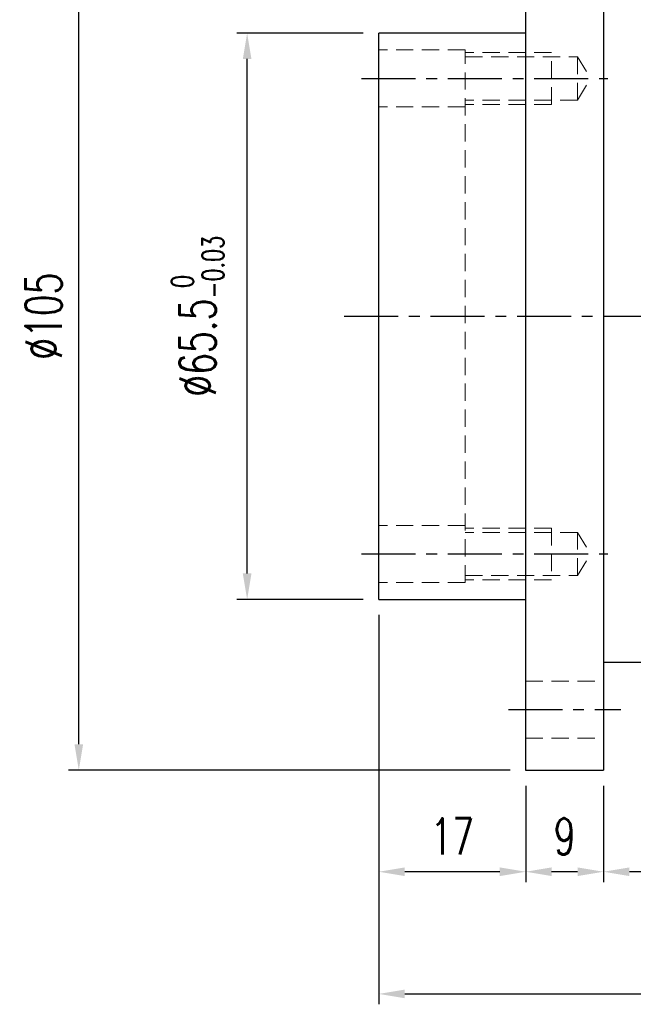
# Model space of a CAD drawing. Header units: millimetres. Extents: x -76 to 217, y -80 to 94.
# Tile 2 of 57: x 72 to 143, y -80 to 34. Entities that reach past the tile are written whole.
import ezdxf

# ---------------------------------------------------------------- set-up
doc = ezdxf.new("R2010")
doc.units = ezdxf.units.MM
doc.linetypes.add('CENTER', pattern=[2, 1.25, -0.25, 0.25, -0.25])
doc.linetypes.add('DASHED', pattern=[0.75, 0.5, -0.25])
for name, color, linetype in [('CL', 1, 'CENTER'), ('DIM', 4, 'Continuous'), ('HID', 2, 'DASHED'), ('OUT', 3, 'Continuous')]:
    doc.layers.add(name, color=color, linetype=linetype)
doc.styles.add('DIM-7', font='SIMPLEX.shx', dxfattribs={"width": 0.7, "bigfont": 'chineset.shx'})
doc.dimstyles.new('CNS', dxfattribs={"dimtxt": 3.5, "dimasz": 2.5, "dimexe": 1, "dimexo": 1.5, "dimgap": 0.09, "dimtad": 0, "dimdsep": 46, "dimtxsty": 'DIM-7', "dimcen": 0.09, "dimclrd": 1, "dimclre": 1, "dimclrt": 4, "dimadec": 0, "dimazin": 0, "dimtfac": 1, "dimtix": 1, "dimtmove": 2, "dimatfit": 3, "dimfxl": 1, "dimtvp": 0.971429, "dimtolj": 1, "dimarcsym": 0})

# ---------------------------------------------------------------- blocks, each defined once
blk = doc.blocks.new('*D3')
at = {"layer": 'DEFPOINTS', "color": 0}
for p in [(98.5, 32.75), (113.73, 32.75), (113.73, -32.75)]:
    blk.add_point(p, dxfattribs=at)
at = {"layer": 'DIM', "color": 7, "lineweight": -2}
for p, q in [((111.93, 32.75), (97.3, 32.75)), ((98.5, -29.75), (98.5, 29.75)), ((111.93, -32.75), (97.3, -32.75))]:
    blk.add_line(p, q, dxfattribs=at)
at = {"layer": 'DIM', "color": 7}
for points in [[(98, 29.75), (99, 29.75), (98.5, 32.75)], [(98, -29.75), (99, -29.75), (98.5, -32.75)]]:
    blk.add_solid(points, dxfattribs=at)
at = {"layer": 'DIM', "color": 7, "insert": (92.78, 0), "char_height": 4.2, "attachment_point": 5, "rotation": 90, "style": 'DIM-7'}
blk.add_mtext('\\A1;%%C65.5{\\H2.520000;\\S 0^ -0.03;}', dxfattribs=at)
blk = doc.blocks.new('*D4')
at = {"layer": 'DEFPOINTS', "color": 0}
for p in [(79.02, 52.5), (130.73, 52.5), (130.73, -52.5)]:
    blk.add_point(p, dxfattribs=at)
at = {"layer": 'DIM', "color": 7, "lineweight": -2}
for p, q in [((128.93, 52.5), (77.82, 52.5)), ((79.02, -49.5), (79.02, 49.5)), ((128.93, -52.5), (77.82, -52.5))]:
    blk.add_line(p, q, dxfattribs=at)
at = {"layer": 'DIM', "color": 7}
for points in [[(78.52, 49.5), (79.52, 49.5), (79.02, 52.5)], [(78.52, -49.5), (79.52, -49.5), (79.02, -52.5)]]:
    blk.add_solid(points, dxfattribs=at)
at = {"layer": 'DIM', "color": 7, "insert": (74.94, 0), "char_height": 4.2, "attachment_point": 5, "rotation": 90, "style": 'DIM-7'}
blk.add_mtext('\\A1;%%C105', dxfattribs=at)
blk = doc.blocks.new('*D5')
at = {"layer": 'DEFPOINTS', "color": 0}
for p in [(113.73, -32.75), (130.73, -52.5), (113.73, -64.25)]:
    blk.add_point(p, dxfattribs=at)
at = {"layer": 'DIM', "color": 7, "lineweight": -2}
for p, q in [((113.73, -34.55), (113.73, -65.45)), ((130.73, -54.3), (130.73, -65.45)), ((127.73, -64.25), (116.73, -64.25))]:
    blk.add_line(p, q, dxfattribs=at)
at = {"layer": 'DIM', "color": 7}
for points in [[(116.73, -63.75), (116.73, -64.75), (113.73, -64.25)], [(127.73, -63.75), (127.73, -64.75), (130.73, -64.25)]]:
    blk.add_solid(points, dxfattribs=at)
at = {"layer": 'DIM', "color": 7, "insert": (122.23, -60.17), "char_height": 4.2, "attachment_point": 5, "style": 'DIM-7'}
blk.add_mtext('\\A1;17', dxfattribs=at)
blk = doc.blocks.new('*D6')
at = {"layer": 'DEFPOINTS', "color": 0}
for p in [(130.73, -52.5), (139.73, -52.5), (130.73, -64.25)]:
    blk.add_point(p, dxfattribs=at)
at = {"layer": 'DIM', "color": 7, "lineweight": -2}
for p, q in [((130.73, -54.3), (130.73, -65.45)), ((139.73, -54.3), (139.73, -65.45)), ((136.73, -64.25), (133.73, -64.25))]:
    blk.add_line(p, q, dxfattribs=at)
at = {"layer": 'DIM', "color": 7}
for points in [[(133.73, -63.75), (133.73, -64.75), (130.73, -64.25)], [(136.73, -63.75), (136.73, -64.75), (139.73, -64.25)]]:
    blk.add_solid(points, dxfattribs=at)
at = {"layer": 'DIM', "color": 7, "insert": (135.23, -60.17), "char_height": 4.2, "attachment_point": 5, "style": 'DIM-7'}
blk.add_mtext('\\A1;9', dxfattribs=at)
blk = doc.blocks.new('*D7')
at = {"layer": 'DEFPOINTS', "color": 0}
for p in [(184.73, -40), (139.73, -52.5), (139.73, -64.25)]:
    blk.add_point(p, dxfattribs=at)
at = {"layer": 'DIM', "color": 7, "lineweight": -2}
for p, q in [((184.73, -41.8), (184.73, -65.45)), ((139.73, -54.3), (139.73, -65.45)), ((181.73, -64.25), (142.73, -64.25))]:
    blk.add_line(p, q, dxfattribs=at)
at = {"layer": 'DIM', "color": 7}
for points in [[(142.73, -63.75), (142.73, -64.75), (139.73, -64.25)], [(181.73, -63.75), (181.73, -64.75), (184.73, -64.25)]]:
    blk.add_solid(points, dxfattribs=at)
at = {"layer": 'DIM', "color": 7, "insert": (162.23, -60.17), "char_height": 4.2, "attachment_point": 5, "style": 'DIM-7'}
blk.add_mtext('\\A1;45', dxfattribs=at)
blk = doc.blocks.new('*D8')
at = {"layer": 'DEFPOINTS', "color": 0}
for p in [(193.73, -24.3), (113.73, -32.75), (193.73, -78.38)]:
    blk.add_point(p, dxfattribs=at)
at = {"layer": 'DIM', "color": 7, "lineweight": -2}
for p, q in [((193.73, -26.1), (193.73, -79.58)), ((113.73, -34.55), (113.73, -79.58)), ((116.73, -78.38), (190.73, -78.38))]:
    blk.add_line(p, q, dxfattribs=at)
at = {"layer": 'DIM', "color": 7}
for points in [[(116.73, -77.88), (116.73, -78.88), (113.73, -78.38)], [(190.73, -77.88), (190.73, -78.88), (193.73, -78.38)]]:
    blk.add_solid(points, dxfattribs=at)
at = {"layer": 'DIM', "color": 7, "insert": (153.73, -74.3), "char_height": 4.2, "attachment_point": 5, "style": 'DIM-7'}
blk.add_mtext('\\A1;80', dxfattribs=at)

msp = doc.modelspace()

# ---------------------------------------------------------------- linework, layer by layer
at = {"layer": 'CL', "color": 7, "lineweight": 30, "ltscale": 5}
for p, q in [((111.725, 27.5), (140.228, 27.5)), ((109.725, 0), (197.725, 0)), ((111.725, -27.5), (140.228, -27.5)), ((128.726, -45.5), (141.726, -45.5))]:
    msp.add_line(p, q, dxfattribs=at)
at = {"layer": 'HID', "color": 7, "lineweight": 15, "ltscale": 4}
for p, q in [((123.725, 30.8), (113.725, 30.8)), ((123.725, -30.8), (123.725, 30.8)), ((133.725, 30.5), (123.725, 30.5)), ((123.725, 30), (136.725, 30)), ((133.725, 24.5), (133.725, 30.5)), ((136.725, 30), (138.228, 27.5)), ((136.725, 30), (136.725, 25)), ((136.725, 25), (138.228, 27.5)), ((123.725, 24.2), (113.725, 24.2)), ((136.725, 25), (123.725, 25)), ((133.725, 24.5), (123.725, 24.5)), ((123.725, -24.2), (113.725, -24.2)), ((133.725, -24.5), (123.725, -24.5)), ((136.725, -25), (123.725, -25)), ((133.725, -24.5), (133.725, -30.5)), ((136.725, -25), (138.228, -27.5)), ((136.725, -25), (136.725, -30)), ((136.725, -30), (138.228, -27.5)), ((123.725, -30), (136.725, -30)), ((133.725, -30.5), (123.725, -30.5)), ((123.725, -30.8), (113.725, -30.8)), ((130.726, -42.2), (139.726, -42.2)), ((130.726, -48.8), (139.726, -48.8))]:
    msp.add_line(p, q, dxfattribs=at)
at = {"layer": 'OUT', "color": 7}
for p, q in [((130.726, 52.5), (130.726, 0)), ((139.726, 52.5), (139.726, 0)), ((130.725, 32.75), (113.725, 32.75)), ((113.725, -32.75), (113.725, 32.75)), ((113.725, -32.75), (113.725, 0)), ((130.726, 0), (130.726, -52.5)), ((139.726, 0), (139.726, -52.5)), ((113.725, -32.75), (130.725, -32.75)), ((139.726, -40), (155.728, -40)), ((130.726, -52.5), (139.726, -52.5))]:
    msp.add_line(p, q, dxfattribs=at)
msp.add_point((113.725, 0), dxfattribs=at)

# ---------------------------------------------------------------- dimensions: what is measured, and where the dimension line sits
at = {"layer": 'DIM', "color": 7}
for base, p1, p2, override, picture, middle in [((79.018, 52.5), (130.726, -52.5), (130.726, 52.5), {"dimscale": 1.2, "dimclrd": 7, "dimclre": 7, "dimclrt": 7}, '*D4', (74.938, 0)), ((98.495, 32.75), (113.725, -32.75), (113.725, 32.75), {"dimscale": 1.2, "dimclrd": 7, "dimclre": 7, "dimclrt": 7, "dimtol": 1, "dimtm": 0.03, "dimtfac": 0.6, "dimtdec": 3}, '*D3', (92.783, 0))]:
    dim = msp.add_linear_dim(base=base, p1=p1, p2=p2, angle=90, text='%%C<>', dimstyle='CNS', override=override, dxfattribs=at)
    dim.commit()
    dim.dimension.update_dxf_attribs({"geometry": picture, "text_midpoint": middle})
for base, p1, p2, picture, middle in [((193.725, -78.381), (113.725, -32.75), (193.725, -24.3), '*D8', (153.725, -74.301)), ((113.725, -64.25), (130.726, -52.5), (113.725, -32.75), '*D5', (122.225, -60.17)), ((139.726, -64.25), (184.725, -40), (139.726, -52.5), '*D7', (162.225, -60.17)), ((130.726, -64.25), (139.726, -52.5), (130.726, -52.5), '*D6', (135.226, -60.17))]:
    dim = msp.add_linear_dim(base=base, p1=p1, p2=p2, dimstyle='CNS', override={"dimscale": 1.2, "dimclrd": 7, "dimclre": 7, "dimclrt": 7}, dxfattribs=at)
    dim.commit()
    dim.dimension.update_dxf_attribs({"geometry": picture, "text_midpoint": middle})

doc.saveas('drawing.dxf')
